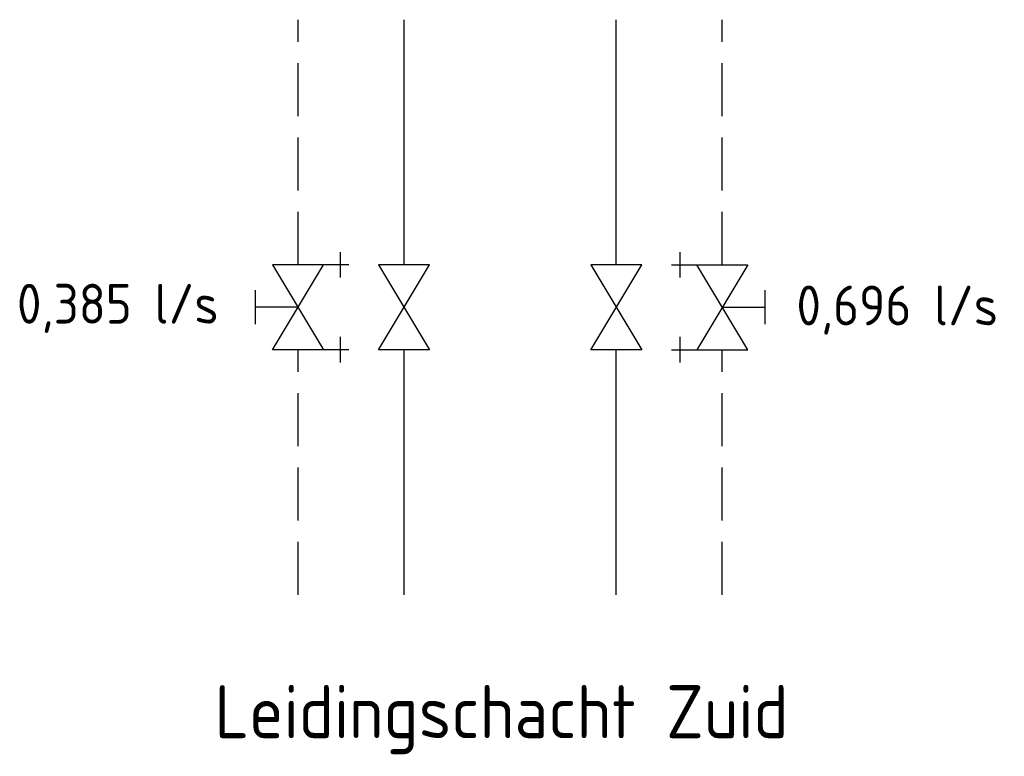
# Model space of a CAD drawing. Header units: millimetres. Extents: x -66418 to 28893, y 2823 to 51696.
# Tile 5 of 8: x 1767 to 6408, y 15504 to 18975. Entities that reach past the tile are written whole.
import ezdxf

# ---------------------------------------------------------------- set-up
doc = ezdxf.new("R2010")
doc.units = ezdxf.units.MM
doc.header["$LTSCALE"] = 50
for name, pattern in [('2322105', [47, 40, -7]), ('2322106', [47, 5, -2, 5, -2, 5, -2, 5, -2, 5, -2, 5, -7]), ('2322107', [2000, 1000, 1000]), ('2322108', [7, 5, -2])]:
    doc.linetypes.add(name, pattern=pattern)
for name, color, linetype in [('WL5501--', 130, 'Continuous'), ('WL5502--', 130, 'Continuous'), ('WL561---', 10, 'Continuous'), ('WL561---_AANVOER', 10, 'Continuous'), ('WL561---_RETOUR', 10, 'Continuous'), ('WM570---_RETOUR', 2, 'Continuous')]:
    doc.layers.add(name, color=color, linetype=linetype)
doc.styles.add('BURO-018', font='ISO96.shx', dxfattribs={"height": 90})
doc.styles.add('BURO-025', font='ISO96.shx', dxfattribs={"height": 125})

# ---------------------------------------------------------------- blocks, each defined once
blk = doc.blocks.new('3048301')
at = {"color": 0, "linetype": 'Continuous'}
for p, q in [((-2.5, 1.5), (2.5, -1.5)), ((-2.5, -1.5), (-2.5, 1.5)), ((2.5, 1.5), (-2.5, -1.5)), ((2.5, -1.5), (2.5, 1.5))]:
    blk.add_line(p, q, dxfattribs=at)
at = {"color": 0, "linetype": 'Continuous', "style": 'BURO-018', "flags": 1}
blk.add_attdef('CV_MATCODE', (0, 0), '', height=1.8, dxfattribs=at)
blk = doc.blocks.new('3048301A')
at = {"color": 0, "linetype": 'Continuous'}
for p, q in [((-1, 2.5), (1, 2.5)), ((0, 0), (0, 2.5)), ((-2.5, 1.5), (2.5, -1.5)), ((-2.5, -3), (-2.5, 1.5)), ((2.5, 1.5), (-2.5, -1.5)), ((2.5, -3), (2.5, 1.5)), ((-3.25, -2.5), (-1.75, -2.5)), ((1.75, -2.5), (3.25, -2.5))]:
    blk.add_line(p, q, dxfattribs=at)
at = {"color": 0, "linetype": 'Continuous', "style": 'BURO-018', "flags": 1}
blk.add_attdef('CV_MATCODE', (0, 0), '', height=1.8, dxfattribs=at)

msp = doc.modelspace()

# ---------------------------------------------------------------- linework, layer by layer
at = {"layer": 'WL5501--', "linetype": '2322105'}
for p, q in [((4578.8, 17819.8), (4578.8, 18974.5)), ((4578.8, 16265.1), (4578.8, 17419.8))]:
    msp.add_line(p, q, dxfattribs=at)
at = {"layer": 'WL5502--', "linetype": '2322106'}
for p, q in [((5078.8, 17819.8), (5078.8, 18974.5)), ((5078.8, 16265.1), (5078.8, 17419.8))]:
    msp.add_line(p, q, dxfattribs=at)
at = {"layer": 'WL561---_AANVOER', "linetype": '2322107'}
for p, q in [((3578.8, 17819.8), (3578.8, 18974.5)), ((3578.8, 16265.1), (3578.8, 17419.8))]:
    msp.add_line(p, q, dxfattribs=at)
at = {"layer": 'WL561---_RETOUR', "linetype": '2322108'}
for p, q in [((3078.8, 17819.8), (3078.8, 18974.5)), ((3078.8, 16265.1), (3078.8, 17419.8))]:
    msp.add_line(p, q, dxfattribs=at)

# ---------------------------------------------------------------- block references
at = {"layer": 'WL561---', "color": 2, "linetype": '2322106', "xscale": 80, "yscale": 80, "zscale": 80}
for name, p, rotation in [('3048301A', (3078.8, 17619.8), 89.99999999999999), ('3048301A', (5078.8, 17619.8), 270), ('3048301', (3578.8, 17619.8), 90), ('3048301', (4578.8, 17619.8), 90)]:
    msp.add_blockref(name, p, dxfattribs=dict(at, rotation=rotation))

# ---------------------------------------------------------------- texts
at = {"layer": 'WM570---_RETOUR', "style": 'BURO-025'}
for s, height, p in [('0,385 l/s', 187.5, (1754.2, 17542.5)), ('0,696 l/s', 187.5, (5428.4, 17534.5)), ('Leidingschacht Zuid', 250, (2686.2, 15589.3))]:
    msp.add_text(s, height=height, dxfattribs=at).set_placement(p)

doc.saveas('drawing.dxf')
